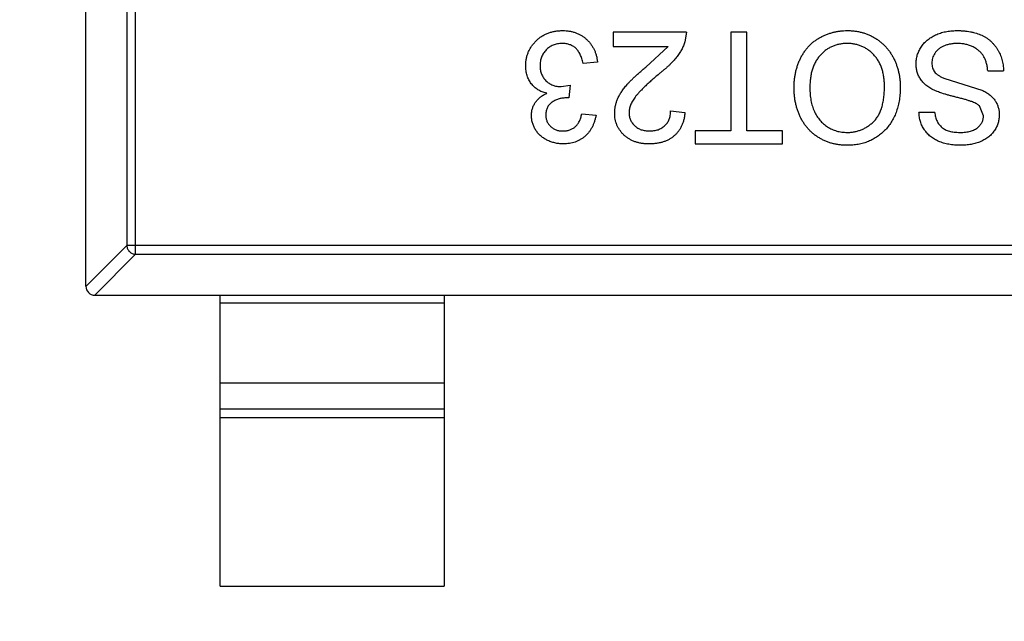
# Model space of a CAD drawing. Header units: millimetres. Extents: x -21 to 173, y -170 to -77.
# Tile 32 of 95: x 127.63 to 129.83, y -147.69 to -146.34. Entities that reach past the tile are written whole.
import ezdxf

# ---------------------------------------------------------------- set-up
doc = ezdxf.new("R2010")
doc.units = ezdxf.units.MM
doc.header["$LTSCALE"] = 1.21
doc.header["$MEASUREMENT"] = 0
doc.header["$PDMODE"] = 3
doc.header["$PDSIZE"] = 0.3125
doc.layers.get('0').update_dxf_attribs({"linetype": 'CONTINUOUS'})
doc.layers.get('DEFPOINTS').update_dxf_attribs({"linetype": 'CONTINUOUS'})
doc.layers.add('Dim', color=3, linetype='CONTINUOUS', lineweight=25)
doc.styles.get("Standard").update_dxf_attribs({"font": 'txt', "width": 0.8})
doc.dimstyles.get("Standard").update_dxf_attribs({"dimtxt": 0.15625, "dimasz": 0.1875, "dimexe": 0.125, "dimexo": 0.0625, "dimgap": 0.09, "dimtad": 0, "dimtih": 1, "dimtoh": 1, "dimzin": 4, "dimdsep": 46, "dimtxsty": 'STANDARD', "dimblk": '_FILLED', "dimblk1": '_FILLED', "dimblk2": '_FILLED', "dimcen": 0.09, "dimazin": 1, "dimtp": 0.01, "dimtm": 0.01, "dimtfac": 1, "dimtofl": 0, "dimtmove": 0, "dimatfit": 3, "dimldrblk": '_FILLED', "dimfxl": 1, "dimtolj": 1, "dimtzin": 4, "dimarcsym": 0})

# ---------------------------------------------------------------- blocks, each defined once
blk = doc.blocks.new('_FILLED')
at = {"color": 0, "linetype": 'ByBlock'}
blk.add_solid([(0, 0), (-1, 0.16667), (-1, -0.16667)], dxfattribs=at)
blk = doc.blocks.new('*D65')
at = {"layer": 'DEFPOINTS', "color": 0}
for p in [(105.5298, -92.6324), (171.1468, -92.6324), (151.3452, -159.3324)]:
    blk.add_point(p, dxfattribs=at)
at = {"layer": 'Dim', "color": 0, "lineweight": -2}
for p, q in [((105.5923, -92.6324), (171.2718, -92.6324)), ((171.1468, -95.1324), (171.1468, -122.059)), ((171.1468, -156.8324), (171.1468, -129.9057)), ((151.4077, -159.3324), (171.2718, -159.3324))]:
    blk.add_line(p, q, dxfattribs=at)
at = {"layer": 'Dim', "color": 0, "lineweight": -2, "xscale": 2.5, "yscale": 2.5, "zscale": 2.5}
for p, rotation in [((171.1468, -92.6324), 90), ((171.1468, -159.3324), 270)]:
    blk.add_blockref('_FILLED', p, dxfattribs=dict(at, rotation=rotation))
at = {"layer": 'Dim', "color": 0, "insert": (171.1468, -125.9824), "char_height": 2.5, "attachment_point": 5, "rotation": 90, "line_spacing_factor": 2.5}
blk.add_mtext('\\A1;66.70', dxfattribs=at)

msp = doc.modelspace()

# ---------------------------------------------------------------- linework, layer by layer
at = {"color": 7, "linetype": 'Continuous'}
for p, q in [((127.7796, -146.9363), (127.7796, -145.2763)), ((127.8907, -146.8648), (127.8907, -145.3477)), ((127.8711, -145.3674), (127.8711, -146.8451)), ((129.1209, -146.3681), (128.9575, -146.3681)), ((128.9575, -146.3681), (128.9575, -146.4001)), ((129.1209, -146.3681), (129.1176, -146.3903)), ((129.2556, -146.3681), (129.2203, -146.3681)), ((129.2203, -146.3681), (129.2203, -146.5892)), ((129.2556, -146.5892), (129.2556, -146.3681)), ((128.9575, -146.4001), (129.0798, -146.4001)), ((129.0301, -146.4465), (129.0798, -146.4001)), ((128.9222, -146.4354), (128.8902, -146.4386)), ((129.794, -146.4546), (129.8293, -146.4546)), ((129.6957, -146.4711), (129.7828, -146.4988)), ((128.8409, -146.4901), (128.8616, -146.4867)), ((128.8616, -146.4867), (128.8583, -146.5155)), ((128.8583, -146.5155), (128.8537, -146.5152)), ((129.0857, -146.5444), (129.1177, -146.5476)), ((129.7844, -146.5551), (129.7754, -146.5331)), ((128.887, -146.5508), (128.919, -146.554)), ((129.6754, -146.5476), (129.6402, -146.5476)), ((129.2203, -146.5892), (129.1402, -146.5892)), ((129.1402, -146.5892), (129.1402, -146.6181)), ((129.3357, -146.5892), (129.2556, -146.5892)), ((129.3357, -146.6181), (129.3357, -146.5892)), ((129.1402, -146.6181), (129.3357, -146.6181)), ((127.7796, -146.9366), (127.8711, -146.8451)), ((130.6882, -146.8451), (127.8711, -146.8451)), ((127.8907, -146.8648), (127.7993, -146.9563)), ((127.8907, -146.8648), (130.6685, -146.8648)), ((127.7996, -146.9563), (130.7596, -146.9563)), ((128.0796, -147.6063), (128.0796, -146.9563)), ((128.5796, -146.9563), (128.5796, -147.6063)), ((128.5796, -146.974), (128.0796, -146.974)), ((128.0796, -147.1523), (128.5796, -147.1523)), ((128.0796, -147.2103), (128.5796, -147.2103)), ((128.5796, -147.2301), (128.0796, -147.2301)), ((128.0796, -147.6063), (128.5796, -147.6063))]:
    msp.add_line(p, q, dxfattribs=at)
msp.add_arc((127.7996, -146.9363), 0.02, 180, 270, dxfattribs=at)
for points, knots in [([(128.762, -146.4433), (128.762, -146.4406), (128.7622, -146.4353), (128.7633, -146.4276), (128.7651, -146.4201), (128.7677, -146.413), (128.771, -146.4061), (128.7751, -146.3996), (128.7799, -146.3934), (128.7853, -146.3876), (128.7912, -146.3822), (128.7977, -146.3776), (128.8045, -146.3737), (128.8118, -146.3705), (128.8194, -146.3679), (128.8274, -146.3661), (128.8358, -146.3651), (128.8415, -146.3649), (128.8445, -146.3649)], [0, 0, 0, 0, 0.063503, 0.124805, 0.18492, 0.244376, 0.303775, 0.364133, 0.425376, 0.488388, 0.551743, 0.61386, 0.67564, 0.737737, 0.800417, 0.864658, 0.930985, 1, 1, 1, 1]), ([(128.8445, -146.3649), (128.8471, -146.3649), (128.8522, -146.365), (128.8598, -146.366), (128.8671, -146.3675), (128.8739, -146.3697), (128.8805, -146.3724), (128.8867, -146.3759), (128.8925, -146.3798), (128.898, -146.3844), (128.9031, -146.3895), (128.9075, -146.395), (128.9114, -146.4009), (128.9148, -146.407), (128.9175, -146.4136), (128.9197, -146.4206), (128.9213, -146.4278), (128.9219, -146.4328), (128.9222, -146.4354)], [0, 0, 0, 0, 0.067794, 0.133464, 0.196934, 0.258481, 0.319787, 0.380431, 0.44099, 0.502867, 0.564806, 0.625526, 0.685604, 0.746041, 0.807347, 0.869717, 0.93379, 1, 1, 1, 1]), ([(129.3613, -146.4927), (129.3614, -146.4896), (129.3615, -146.4834), (129.3622, -146.4744), (129.3634, -146.4656), (129.365, -146.457), (129.3672, -146.4487), (129.3698, -146.4406), (129.3729, -146.4328), (129.3765, -146.4252), (129.3805, -146.418), (129.3849, -146.4112), (129.3897, -146.4049), (129.3949, -146.399), (129.4005, -146.3936), (129.4065, -146.3886), (129.4129, -146.3841), (129.4197, -146.3801), (129.4267, -146.3766), (129.4339, -146.3734), (129.4412, -146.3708), (129.4487, -146.3686), (129.4563, -146.367), (129.4641, -146.3657), (129.4719, -146.365), (129.4773, -146.3649), (129.4799, -146.3649)], [0, 0, 0, 0, 0.04756, 0.093962, 0.139112, 0.183626, 0.227457, 0.270703, 0.313611, 0.35626, 0.398366, 0.439557, 0.480045, 0.519888, 0.559658, 0.599421, 0.639208, 0.679668, 0.72002, 0.759859, 0.79956, 0.839199, 0.878956, 0.918794, 0.959083, 1, 1, 1, 1]), ([(129.4799, -146.3649), (129.4828, -146.3649), (129.4885, -146.365), (129.4969, -146.3658), (129.5051, -146.3671), (129.5131, -146.369), (129.5208, -146.3714), (129.5283, -146.3743), (129.5356, -146.3777), (129.5426, -146.3817), (129.5492, -146.3861), (129.5555, -146.3909), (129.5614, -146.3961), (129.5668, -146.4018), (129.5719, -146.4077), (129.5764, -146.4141), (129.5806, -146.4208), (129.5844, -146.4279), (129.5877, -146.4352), (129.5905, -146.4427), (129.593, -146.4503), (129.595, -146.458), (129.5966, -146.4658), (129.5977, -146.4737), (129.5984, -146.4817), (129.5985, -146.4871), (129.5985, -146.4898)], [0, 0, 0, 0, 0.044697, 0.088534, 0.131409, 0.173814, 0.215715, 0.257247, 0.298848, 0.340604, 0.382029, 0.42297, 0.463632, 0.504048, 0.544591, 0.584964, 0.626265, 0.667979, 0.709943, 0.751382, 0.792619, 0.833948, 0.875008, 0.916446, 0.957907, 1, 1, 1, 1]), ([(129.6338, -146.4391), (129.6339, -146.4358), (129.6342, -146.4293), (129.6364, -146.4197), (129.6399, -146.4105), (129.644, -146.4031), (129.6479, -146.3975), (129.6511, -146.3935), (129.6548, -146.3897), (129.6587, -146.3862), (129.6628, -146.3829), (129.6673, -146.3799), (129.6721, -146.3771), (129.679, -146.3737), (129.6881, -146.3701), (129.6997, -146.3671), (129.7119, -146.3652), (129.7203, -146.365), (129.7246, -146.3649)], [0, 0, 0, 0, 0.074816, 0.148535, 0.223872, 0.301297, 0.340894, 0.38034, 0.420127, 0.45995, 0.500831, 0.541907, 0.584439, 0.62808, 0.717267, 0.80786, 0.901925, 1, 1, 1, 1]), ([(129.7246, -146.3649), (129.7273, -146.3649), (129.7326, -146.3649), (129.7405, -146.3655), (129.748, -146.3663), (129.7551, -146.3674), (129.762, -146.3689), (129.7684, -146.3707), (129.7746, -146.3728), (129.7804, -146.3752), (129.7859, -146.3781), (129.7911, -146.3812), (129.796, -146.3846), (129.8006, -146.3885), (129.8049, -146.3926), (129.8089, -146.3971), (129.8125, -146.4018), (129.8159, -146.4069), (129.8189, -146.4123), (129.8215, -146.4178), (129.8238, -146.4235), (129.8256, -146.4294), (129.8272, -146.4355), (129.8282, -146.4417), (129.829, -146.4481), (129.8292, -146.4524), (129.8293, -146.4546)], [0, 0, 0, 0, 0.052493, 0.102825, 0.151397, 0.198033, 0.242876, 0.285999, 0.327849, 0.368395, 0.407852, 0.446838, 0.485166, 0.523341, 0.561602, 0.59992, 0.638496, 0.677791, 0.71729, 0.756605, 0.796068, 0.835886, 0.875714, 0.916263, 0.95776, 1, 1, 1, 1]), ([(129.1176, -146.3903), (129.1165, -146.3933), (129.1144, -146.3992), (129.11, -146.4078), (129.1049, -146.4164), (129.0998, -146.4233), (129.0953, -146.4289), (129.0914, -146.4333), (129.0871, -146.4377), (129.0825, -146.4423), (129.0774, -146.447), (129.072, -146.4518), (129.0661, -146.4567), (129.062, -146.4599), (129.06, -146.4616)], [0, 0, 0, 0, 0.100388, 0.204407, 0.310686, 0.422157, 0.480685, 0.543238, 0.6095, 0.679555, 0.753841, 0.831641, 0.913813, 1, 1, 1, 1]), ([(128.8433, -146.3937), (128.8415, -146.3938), (128.8379, -146.3938), (128.8327, -146.3946), (128.8278, -146.3956), (128.8232, -146.3973), (128.8188, -146.3993), (128.8147, -146.4017), (128.8109, -146.4046), (128.8074, -146.408), (128.8043, -146.4117), (128.8015, -146.4156), (128.7992, -146.4197), (128.7973, -146.4241), (128.7959, -146.4286), (128.7948, -146.4334), (128.7941, -146.4384), (128.7941, -146.4418), (128.794, -146.4436)], [0, 0, 0, 0, 0.069461, 0.135658, 0.19962, 0.261651, 0.322053, 0.38234, 0.443223, 0.50493, 0.56682, 0.6276, 0.687476, 0.747351, 0.808174, 0.870133, 0.933721, 1, 1, 1, 1]), ([(128.8902, -146.4386), (128.8898, -146.4367), (128.8889, -146.4329), (128.8873, -146.4276), (128.8857, -146.4227), (128.8836, -146.4182), (128.8815, -146.414), (128.8791, -146.4104), (128.8766, -146.4071), (128.8738, -146.4042), (128.8708, -146.4017), (128.8676, -146.3996), (128.8641, -146.3978), (128.8604, -146.3963), (128.8565, -146.3952), (128.8523, -146.3943), (128.8479, -146.3938), (128.8449, -146.3938), (128.8433, -146.3937)], [0, 0, 0, 0, 0.082566, 0.15976, 0.233155, 0.301356, 0.365752, 0.426437, 0.484185, 0.539549, 0.593156, 0.647048, 0.701446, 0.757, 0.81384, 0.873058, 0.934963, 1, 1, 1, 1]), ([(129.4801, -146.3937), (129.4771, -146.3938), (129.4713, -146.3939), (129.4627, -146.3952), (129.4546, -146.3972), (129.4468, -146.4), (129.4395, -146.4038), (129.4326, -146.4081), (129.4261, -146.4135), (129.42, -146.4195), (129.4145, -146.4263), (129.4096, -146.4338), (129.4056, -146.4421), (129.4022, -146.4509), (129.3997, -146.4605), (129.3979, -146.4707), (129.3968, -146.4816), (129.3966, -146.4891), (129.3966, -146.4929)], [0, 0, 0, 0, 0.061055, 0.119545, 0.176806, 0.232956, 0.288583, 0.344667, 0.401662, 0.46054, 0.520477, 0.581213, 0.643431, 0.707961, 0.775371, 0.846414, 0.921152, 1, 1, 1, 1]), ([(129.5633, -146.4894), (129.5632, -146.4858), (129.5631, -146.4787), (129.5619, -146.4685), (129.5601, -146.4588), (129.5575, -146.4497), (129.5542, -146.4412), (129.5501, -146.4332), (129.5453, -146.4259), (129.5397, -146.4193), (129.5336, -146.4133), (129.5271, -146.408), (129.5202, -146.4036), (129.5129, -146.4), (129.5052, -146.3972), (129.4972, -146.3952), (129.4887, -146.3939), (129.483, -146.3938), (129.4801, -146.3937)], [0, 0, 0, 0, 0.075964, 0.148125, 0.217201, 0.2833, 0.347202, 0.4093, 0.470426, 0.531588, 0.591739, 0.650258, 0.707303, 0.764208, 0.821148, 0.879119, 0.938423, 1, 1, 1, 1]), ([(129.7261, -146.3937), (129.7233, -146.3938), (129.7178, -146.3939), (129.7098, -146.3951), (129.7023, -146.3968), (129.6954, -146.3995), (129.6892, -146.4027), (129.6837, -146.4065), (129.6791, -146.4109), (129.6755, -146.4158), (129.6726, -146.421), (129.6705, -146.4264), (129.6693, -146.4318), (129.6691, -146.4355), (129.669, -146.4373)], [0, 0, 0, 0, 0.105584, 0.205868, 0.300947, 0.393002, 0.480949, 0.562874, 0.641461, 0.717742, 0.791772, 0.862716, 0.931777, 1, 1, 1, 1]), ([(129.794, -146.4546), (129.7936, -146.4515), (129.7929, -146.4454), (129.7908, -146.4368), (129.7881, -146.429), (129.7848, -146.422), (129.7804, -146.4159), (129.7751, -146.4104), (129.7687, -146.4056), (129.7614, -146.4013), (129.7533, -146.398), (129.7447, -146.3955), (129.7356, -146.394), (129.7293, -146.3938), (129.7261, -146.3937)], [0, 0, 0, 0, 0.093796, 0.180188, 0.260363, 0.334847, 0.407093, 0.481448, 0.559271, 0.64227, 0.728586, 0.815978, 0.906035, 1, 1, 1, 1]), ([(128.8089, -146.505), (128.8071, -146.5045), (128.8036, -146.5036), (128.7985, -146.5018), (128.7938, -146.4996), (128.7893, -146.4972), (128.7851, -146.4943), (128.7812, -146.4911), (128.7777, -146.4876), (128.7744, -146.4837), (128.7715, -146.4796), (128.769, -146.4751), (128.7668, -146.4704), (128.765, -146.4655), (128.7637, -146.4603), (128.7627, -146.4549), (128.7621, -146.4492), (128.762, -146.4453), (128.762, -146.4433)], [0, 0, 0, 0, 0.065828, 0.128938, 0.190858, 0.251186, 0.310974, 0.37005, 0.429672, 0.489507, 0.549975, 0.610075, 0.670915, 0.732909, 0.796711, 0.861825, 0.929892, 1, 1, 1, 1]), ([(128.794, -146.4436), (128.7941, -146.4452), (128.7941, -146.4484), (128.7947, -146.4532), (128.7958, -146.4577), (128.7973, -146.462), (128.7991, -146.4661), (128.8014, -146.47), (128.8041, -146.4736), (128.8072, -146.477), (128.8106, -146.4801), (128.8143, -146.4827), (128.8181, -146.485), (128.8223, -146.4868), (128.8266, -146.4883), (128.8312, -146.4894), (128.836, -146.49), (128.8392, -146.49), (128.8409, -146.4901)], [0, 0, 0, 0, 0.067051, 0.13118, 0.193722, 0.254499, 0.314763, 0.375117, 0.436023, 0.498297, 0.560571, 0.621619, 0.681973, 0.742853, 0.804272, 0.867473, 0.932273, 1, 1, 1, 1]), ([(128.9607, -146.5491), (128.9608, -146.5466), (128.9609, -146.5416), (128.962, -146.5342), (128.9638, -146.5269), (128.9663, -146.5196), (128.9696, -146.5122), (128.9738, -146.5047), (128.979, -146.497), (128.9841, -146.4905), (128.9888, -146.485), (128.9929, -146.4805), (128.9977, -146.4757), (129.003, -146.4705), (129.0089, -146.465), (129.0154, -146.4591), (129.0225, -146.4529), (129.0275, -146.4487), (129.0301, -146.4465)], [0, 0, 0, 0, 0.057945, 0.116018, 0.174826, 0.234683, 0.296827, 0.364061, 0.436192, 0.51426, 0.556976, 0.604856, 0.657675, 0.715751, 0.77884, 0.847501, 0.921228, 1, 1, 1, 1]), ([(129.6771, -146.4995), (129.6753, -146.4987), (129.6718, -146.497), (129.6668, -146.4943), (129.6622, -146.4914), (129.6579, -146.4883), (129.654, -146.4851), (129.6504, -146.4816), (129.6471, -146.4781), (129.6444, -146.4743), (129.6418, -146.4704), (129.6397, -146.4664), (129.6379, -146.4622), (129.6363, -146.4578), (129.6352, -146.4533), (129.6344, -146.4487), (129.6338, -146.4439), (129.6338, -146.4407), (129.6338, -146.4391)], [0, 0, 0, 0, 0.074931, 0.147078, 0.216364, 0.282503, 0.346688, 0.408836, 0.469262, 0.528432, 0.587001, 0.644416, 0.702189, 0.759767, 0.81849, 0.877633, 0.93802, 1, 1, 1, 1]), ([(129.669, -146.4373), (129.6691, -146.4392), (129.6693, -146.4427), (129.6703, -146.4478), (129.6724, -146.4525), (129.675, -146.457), (129.6787, -146.4611), (129.6834, -146.4648), (129.6891, -146.4682), (129.6934, -146.4701), (129.6957, -146.4711)], [0, 0, 0, 0, 0.117768, 0.230176, 0.339843, 0.450625, 0.566943, 0.696021, 0.839438, 1, 1, 1, 1]), ([(129.06, -146.4616), (129.0567, -146.4643), (129.0505, -146.4695), (129.0418, -146.4772), (129.0338, -146.4844), (129.0267, -146.4912), (129.0204, -146.4974), (129.015, -146.5032), (129.0103, -146.5084), (129.0064, -146.5133), (129.0031, -146.518), (129.0003, -146.5225), (128.998, -146.527), (128.9961, -146.5314), (128.9946, -146.5358), (128.9936, -146.5402), (128.9928, -146.5445), (128.9928, -146.5474), (128.9927, -146.5488)], [0, 0, 0, 0, 0.11141, 0.214526, 0.309417, 0.396087, 0.474284, 0.544374, 0.60642, 0.660582, 0.709794, 0.756451, 0.800767, 0.843168, 0.884295, 0.923885, 0.962359, 1, 1, 1, 1]), ([(129.4798, -146.6213), (129.4769, -146.6212), (129.4713, -146.6211), (129.4631, -146.6204), (129.455, -146.6191), (129.4471, -146.6173), (129.4395, -146.615), (129.432, -146.6122), (129.4248, -146.6088), (129.4178, -146.6049), (129.4111, -146.6007), (129.4049, -146.5959), (129.399, -146.5908), (129.3935, -146.5853), (129.3884, -146.5793), (129.3838, -146.573), (129.3795, -146.5663), (129.3757, -146.5591), (129.3723, -146.5517), (129.3694, -146.544), (129.3669, -146.5361), (129.3648, -146.5279), (129.3633, -146.5194), (129.3621, -146.5107), (129.3615, -146.5018), (129.3614, -146.4957), (129.3613, -146.4927)], [0, 0, 0, 0, 0.043099, 0.085587, 0.126908, 0.167967, 0.20845, 0.249025, 0.289281, 0.33001, 0.370598, 0.410466, 0.450033, 0.489688, 0.529116, 0.569037, 0.609703, 0.650759, 0.692509, 0.734219, 0.776707, 0.819552, 0.863351, 0.907839, 0.953334, 1, 1, 1, 1]), ([(129.3966, -146.4929), (129.3966, -146.4954), (129.3967, -146.5003), (129.3972, -146.5074), (129.3979, -146.5143), (129.399, -146.521), (129.4005, -146.5275), (129.4022, -146.5337), (129.4042, -146.5396), (129.4066, -146.5454), (129.4092, -146.5508), (129.4122, -146.5559), (129.4155, -146.5607), (129.4189, -146.5653), (129.4228, -146.5694), (129.4269, -146.5733), (129.4314, -146.5769), (129.4361, -146.5801), (129.441, -146.583), (129.446, -146.5855), (129.4512, -146.5877), (129.4566, -146.5894), (129.4622, -146.5908), (129.4678, -146.5918), (129.4737, -146.5923), (129.4776, -146.5924), (129.4796, -146.5924)], [0, 0, 0, 0, 0.050852, 0.099752, 0.147438, 0.194086, 0.239171, 0.28334, 0.326577, 0.368936, 0.410572, 0.451051, 0.490877, 0.530044, 0.568937, 0.607578, 0.64642, 0.685679, 0.724799, 0.763513, 0.802173, 0.84074, 0.879649, 0.919071, 0.959098, 1, 1, 1, 1]), ([(129.4796, -146.5924), (129.4824, -146.5924), (129.4879, -146.5923), (129.4961, -146.5911), (129.5039, -146.5892), (129.5115, -146.5867), (129.5188, -146.5833), (129.5257, -146.5791), (129.5324, -146.5743), (129.5387, -146.5688), (129.5446, -146.5624), (129.5496, -146.5548), (129.5538, -146.5463), (129.5573, -146.5368), (129.56, -146.5264), (129.5619, -146.5149), (129.563, -146.5025), (129.5632, -146.4939), (129.5633, -146.4894)], [0, 0, 0, 0, 0.055943, 0.110382, 0.164048, 0.216759, 0.269601, 0.323009, 0.377581, 0.433449, 0.490922, 0.550625, 0.613117, 0.679861, 0.751358, 0.828261, 0.910795, 1, 1, 1, 1]), ([(129.5985, -146.4898), (129.5984, -146.4948), (129.5983, -146.5046), (129.5967, -146.5188), (129.5941, -146.5322), (129.5904, -146.5447), (129.5858, -146.5564), (129.5801, -146.5673), (129.5733, -146.5773), (129.5656, -146.5865), (129.5569, -146.5946), (129.5477, -146.6018), (129.5379, -146.6078), (129.5274, -146.6128), (129.5163, -146.6166), (129.5047, -146.6193), (129.4924, -146.621), (129.4841, -146.6212), (129.4798, -146.6213)], [0, 0, 0, 0, 0.075226, 0.146575, 0.2145, 0.27953, 0.342403, 0.403496, 0.463762, 0.523864, 0.583252, 0.641302, 0.698898, 0.756295, 0.814628, 0.874325, 0.935783, 1, 1, 1, 1]), ([(129.7754, -146.5331), (129.7746, -146.5323), (129.7727, -146.5307), (129.7691, -146.5285), (129.7647, -146.5263), (129.7593, -146.5241), (129.7531, -146.522), (129.7461, -146.5197), (129.7381, -146.5175), (129.7295, -146.5153), (129.7208, -146.5131), (129.7126, -146.511), (129.705, -146.5089), (129.6981, -146.5069), (129.6919, -146.505), (129.6864, -146.5031), (129.6815, -146.5013), (129.6785, -146.5001), (129.6771, -146.4995)], [0, 0, 0, 0, 0.032743, 0.07241, 0.119611, 0.174673, 0.237345, 0.308352, 0.38763, 0.474784, 0.563332, 0.645136, 0.720203, 0.789134, 0.851497, 0.907331, 0.956969, 1, 1, 1, 1]), ([(129.7828, -146.4988), (129.7857, -146.5004), (129.7914, -146.5035), (129.799, -146.5089), (129.8055, -146.515), (129.8107, -146.5217), (129.8148, -146.5289), (129.8175, -146.5365), (129.8194, -146.5445), (129.8196, -146.55), (129.8197, -146.5528)], [0, 0, 0, 0, 0.144805, 0.279512, 0.406394, 0.527502, 0.645393, 0.761885, 0.878942, 1, 1, 1, 1]), ([(128.7748, -146.5545), (128.7749, -146.5519), (128.7751, -146.5468), (128.7768, -146.5393), (128.7795, -146.5322), (128.7833, -146.5255), (128.7881, -146.5193), (128.7941, -146.5137), (128.801, -146.5088), (128.8062, -146.5063), (128.8089, -146.505)], [0, 0, 0, 0, 0.121951, 0.240787, 0.35855, 0.479066, 0.601519, 0.727551, 0.859932, 1, 1, 1, 1]), ([(128.8537, -146.5152), (128.8508, -146.5153), (128.845, -146.5155), (128.8366, -146.5173), (128.8286, -146.5202), (128.8224, -146.5237), (128.8178, -146.5269), (128.8149, -146.5298), (128.8123, -146.5329), (128.8104, -146.5365), (128.8087, -146.5403), (128.8077, -146.5444), (128.8069, -146.5488), (128.8069, -146.5519), (128.8068, -146.5535)], [0, 0, 0, 0, 0.129789, 0.254605, 0.378435, 0.50292, 0.565018, 0.624848, 0.683448, 0.742765, 0.802757, 0.86522, 0.930779, 1, 1, 1, 1]), ([(129.0383, -146.5892), (129.0401, -146.5892), (129.0435, -146.5891), (129.0484, -146.5886), (129.0531, -146.5877), (129.0576, -146.5864), (129.0618, -146.5847), (129.0657, -146.5826), (129.0694, -146.5802), (129.0727, -146.5774), (129.0757, -146.5743), (129.0784, -146.5709), (129.0806, -146.5671), (129.0824, -146.5631), (129.0839, -146.5589), (129.0849, -146.5543), (129.0855, -146.5494), (129.0856, -146.5461), (129.0857, -146.5444)], [0, 0, 0, 0, 0.070696, 0.138358, 0.20337, 0.2657, 0.327256, 0.386512, 0.445858, 0.505173, 0.56378, 0.622343, 0.680824, 0.739795, 0.800801, 0.864239, 0.930631, 1, 1, 1, 1]), ([(128.8459, -146.6181), (128.8426, -146.618), (128.8362, -146.6178), (128.8268, -146.6161), (128.8178, -146.6134), (128.8093, -146.6097), (128.8014, -146.6051), (128.7944, -146.5996), (128.7884, -146.5932), (128.7835, -146.5862), (128.7797, -146.5787), (128.7768, -146.5708), (128.7751, -146.5628), (128.7749, -146.5573), (128.7748, -146.5545)], [0, 0, 0, 0, 0.092054, 0.181008, 0.26913, 0.357137, 0.443549, 0.526433, 0.607453, 0.688385, 0.767854, 0.845531, 0.922529, 1, 1, 1, 1]), ([(128.8068, -146.5535), (128.8069, -146.5548), (128.8069, -146.5572), (128.8074, -146.5609), (128.8083, -146.5643), (128.8094, -146.5676), (128.811, -146.5708), (128.8128, -146.5737), (128.815, -146.5765), (128.8175, -146.5791), (128.8202, -146.5815), (128.8232, -146.5836), (128.8263, -146.5854), (128.8297, -146.5867), (128.8332, -146.5879), (128.8369, -146.5886), (128.8409, -146.5892), (128.8435, -146.5892), (128.8449, -146.5892)], [0, 0, 0, 0, 0.065093, 0.127304, 0.188122, 0.247131, 0.306077, 0.365678, 0.426103, 0.487841, 0.550317, 0.611805, 0.672737, 0.734883, 0.79768, 0.862475, 0.929775, 1, 1, 1, 1]), ([(128.8449, -146.5892), (128.8476, -146.5891), (128.8528, -146.5889), (128.8602, -146.5871), (128.8669, -146.584), (128.8719, -146.5805), (128.8754, -146.5771), (128.8778, -146.5742), (128.88, -146.5711), (128.8819, -146.5676), (128.8835, -146.5638), (128.885, -146.5598), (128.8861, -146.5554), (128.8867, -146.5523), (128.887, -146.5508)], [0, 0, 0, 0, 0.127797, 0.246795, 0.362284, 0.477652, 0.536237, 0.59559, 0.656344, 0.719085, 0.784349, 0.852876, 0.924551, 1, 1, 1, 1]), ([(128.919, -146.554), (128.9185, -146.5565), (128.9175, -146.5613), (128.9155, -146.5683), (128.9131, -146.5749), (128.9102, -146.5811), (128.9069, -146.5868), (128.9031, -146.5921), (128.8989, -146.597), (128.8942, -146.6014), (128.8893, -146.6053), (128.8839, -146.6087), (128.8783, -146.6116), (128.8724, -146.614), (128.8662, -146.6159), (128.8597, -146.6171), (128.8529, -146.618), (128.8483, -146.618), (128.8459, -146.6181)], [0, 0, 0, 0, 0.071036, 0.139343, 0.204958, 0.268332, 0.330129, 0.390664, 0.450861, 0.510587, 0.570374, 0.629455, 0.687994, 0.747581, 0.807839, 0.870034, 0.93381, 1, 1, 1, 1]), ([(129.0376, -146.6181), (129.0347, -146.618), (129.0291, -146.6179), (129.0209, -146.617), (129.0131, -146.6154), (129.0058, -146.6133), (128.999, -146.6105), (128.9927, -146.607), (128.9867, -146.603), (128.9814, -146.5984), (128.9765, -146.5933), (128.9723, -146.5878), (128.9687, -146.5821), (128.9657, -146.5761), (128.9635, -146.5698), (128.9619, -146.5631), (128.9608, -146.5562), (128.9607, -146.5515), (128.9607, -146.5491)], [0, 0, 0, 0, 0.074712, 0.145539, 0.213339, 0.278615, 0.342094, 0.40389, 0.465063, 0.526577, 0.587328, 0.64638, 0.704345, 0.761672, 0.819418, 0.878039, 0.937796, 1, 1, 1, 1]), ([(128.9927, -146.5488), (128.9928, -146.5502), (128.9928, -146.5529), (128.9935, -146.557), (128.9944, -146.5609), (128.9959, -146.5645), (128.9976, -146.5681), (128.9998, -146.5714), (129.0024, -146.5746), (129.0053, -146.5776), (129.0086, -146.5804), (129.0122, -146.5827), (129.0159, -146.5848), (129.0199, -146.5864), (129.0242, -146.5877), (129.0287, -146.5886), (129.0334, -146.5891), (129.0367, -146.5892), (129.0383, -146.5892)], [0, 0, 0, 0, 0.061762, 0.121174, 0.179421, 0.236843, 0.294322, 0.353191, 0.412721, 0.474522, 0.537057, 0.599591, 0.662367, 0.725246, 0.790316, 0.857724, 0.927232, 1, 1, 1, 1]), ([(129.1177, -146.5476), (129.1174, -146.5504), (129.1168, -146.5558), (129.1152, -146.5637), (129.113, -146.571), (129.1103, -146.5779), (129.1069, -146.5842), (129.1032, -146.5901), (129.0987, -146.5953), (129.0938, -146.6001), (129.0883, -146.6044), (129.0824, -146.6081), (129.076, -146.6112), (129.0692, -146.6137), (129.0619, -146.6157), (129.0542, -146.6171), (129.0461, -146.6179), (129.0405, -146.618), (129.0376, -146.6181)], [0, 0, 0, 0, 0.070675, 0.137493, 0.201473, 0.262869, 0.32255, 0.380737, 0.43822, 0.495487, 0.553484, 0.611346, 0.670644, 0.731587, 0.794183, 0.859445, 0.928208, 1, 1, 1, 1]), ([(129.7329, -146.6213), (129.7284, -146.6212), (129.7198, -146.621), (129.7072, -146.6193), (129.6955, -146.6165), (129.6863, -146.6133), (129.6795, -146.6101), (129.6746, -146.6076), (129.6702, -146.6047), (129.666, -146.6016), (129.6621, -146.5982), (129.6585, -146.5945), (129.6552, -146.5906), (129.6513, -146.5851), (129.6471, -146.5777), (129.6434, -146.5682), (129.6409, -146.5581), (129.6404, -146.5511), (129.6402, -146.5476)], [0, 0, 0, 0, 0.100475, 0.195644, 0.286083, 0.372983, 0.415026, 0.456052, 0.495939, 0.535566, 0.574087, 0.612519, 0.651081, 0.689513, 0.766237, 0.84235, 0.919974, 1, 1, 1, 1]), ([(129.6754, -146.5476), (129.6757, -146.5494), (129.6761, -146.5529), (129.6772, -146.5579), (129.6787, -146.5626), (129.6805, -146.567), (129.6827, -146.5711), (129.6852, -146.5748), (129.6881, -146.5781), (129.6913, -146.5812), (129.695, -146.5838), (129.699, -146.5861), (129.7034, -146.5881), (129.7083, -146.5897), (129.7135, -146.5909), (129.7191, -146.5918), (129.7252, -146.5923), (129.7293, -146.5924), (129.7315, -146.5924)], [0, 0, 0, 0, 0.067155, 0.131403, 0.192732, 0.251253, 0.307704, 0.362699, 0.417778, 0.472304, 0.527873, 0.58523, 0.645057, 0.707952, 0.774434, 0.84494, 0.920404, 1, 1, 1, 1]), ([(129.7315, -146.5924), (129.7337, -146.5924), (129.738, -146.5924), (129.7442, -146.5918), (129.75, -146.591), (129.7553, -146.5898), (129.7601, -146.5882), (129.7645, -146.5864), (129.7684, -146.5841), (129.7718, -146.5816), (129.7748, -146.5788), (129.7773, -146.5758), (129.7796, -146.5727), (129.7813, -146.5695), (129.7827, -146.5661), (129.7837, -146.5626), (129.7843, -146.5589), (129.7844, -146.5564), (129.7844, -146.5551)], [0, 0, 0, 0, 0.091511, 0.177143, 0.257108, 0.331198, 0.400592, 0.465625, 0.526973, 0.585443, 0.641399, 0.695044, 0.746782, 0.796959, 0.847545, 0.897439, 0.947649, 1, 1, 1, 1]), ([(129.8197, -146.5528), (129.8195, -146.5559), (129.8193, -146.5621), (129.8172, -146.5711), (129.8139, -146.5798), (129.8101, -146.5868), (129.8063, -146.592), (129.8033, -146.5957), (129.7998, -146.5992), (129.7961, -146.6025), (129.792, -146.6054), (129.7877, -146.6082), (129.783, -146.6106), (129.7764, -146.6137), (129.7676, -146.6167), (129.7566, -146.6194), (129.7449, -146.621), (129.7369, -146.6212), (129.7329, -146.6213)], [0, 0, 0, 0, 0.074995, 0.149165, 0.223664, 0.300412, 0.33957, 0.378921, 0.418096, 0.45823, 0.498427, 0.539708, 0.582216, 0.625824, 0.715481, 0.807384, 0.901634, 1, 1, 1, 1]), ([(127.8711, -146.8451), (127.8711, -146.8477), (127.8723, -146.8528), (127.8767, -146.8592), (127.8831, -146.8636), (127.8882, -146.8648), (127.8907, -146.8648)], [0, 0, 0, 0, 0.249032, 0.5, 0.750968, 1, 1, 1, 1])]:
    msp.add_open_spline(points, degree=3, knots=knots, dxfattribs=at)

# ---------------------------------------------------------------- dimensions: what is measured, and where the dimension line sits
at = {"layer": 'Dim'}
dim = msp.add_linear_dim(base=(171.1468, -92.6324), p1=(151.3452, -159.3324), p2=(105.5298, -92.6324), angle=90, dimstyle='STANDARD', override={"dimtxt": 2.5, "dimasz": 2.5, "dimtih": 0, "dimtoh": 0, "dimzin": 0, "dimcen": 0.198, "dimadec": 0, "dimazin": 0, "dimtp": 0, "dimtm": 0, "dimtdec": 4, "dimtzin": 0}, dxfattribs=at)
dim.commit()
dim.dimension.update_dxf_attribs({"geometry": '*D65', "text_midpoint": (171.1468, -125.9824)})

doc.saveas('drawing.dxf')
